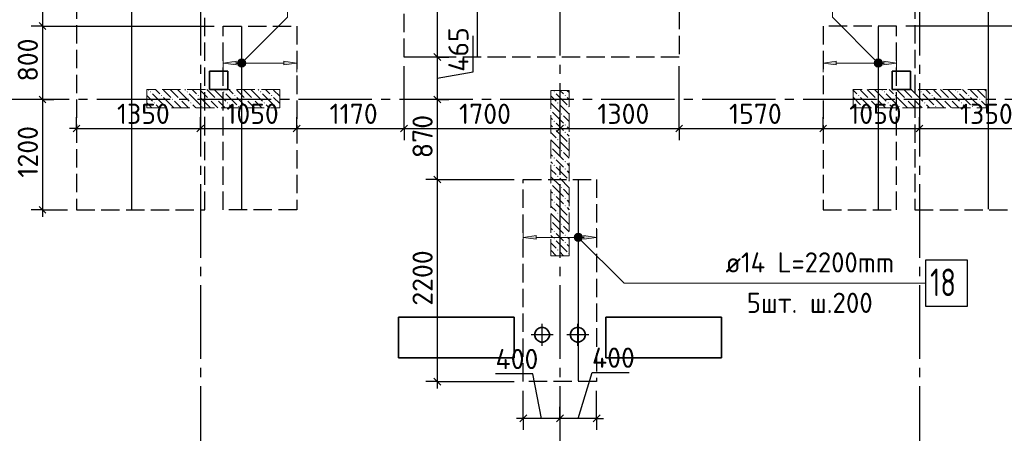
# Model space of a CAD drawing. Header units: millimetres. Extents: x 40580 to 1930067, y -240640 to 81020.
# Tile 115 of 256: x 487117 to 497851, y -216797 to -212295. Entities that reach past the tile are written whole.
import ezdxf

# ---------------------------------------------------------------- set-up
doc = ezdxf.new("R2010")
doc.units = ezdxf.units.MM
for name, pattern in [('______2', [270, 200, -70]), ('______5', [1100, 800, -100, 100, -100]), ('CENTER', [2, 1.25, -0.25, 0.25, -0.25])]:
    doc.linetypes.add(name, pattern=pattern)
for name, color, linetype, lineweight in [('Standard', 7, 'Continuous', 25), ('ДОП Верх по У', 7, 'Continuous', 25), ('ЖБ Перекрытие верхний уровень', 7, 'Continuous', 35), ('ОСИ', 7, 'CENTER', 15), ('Позиционная метка номер позиции', 7, 'Continuous', 13), ('Примечания', 7, 'Continuous', 13)]:
    doc.layers.add(name, color=color, linetype=linetype, lineweight=lineweight)
doc.layers.add('ЖБ Пилон', color=7, linetype='______2', lineweight=13, true_color=0xa0a0a0)
doc.styles.add('ISOCPEUR', font='isocpeur.ttf')

msp = doc.modelspace()

# ---------------------------------------------------------------- hatches: boundary and pattern name
at = {"layer": 'ДОП Верх по У', "linetype": 'Continuous', "lineweight": 13, "transparency": 33554687}
for points in [[(489504.6, -212748.3), (489518.1, -212799.3), (489518.1, -212734.8)], [(489518.1, -212734.8), (489536.8, -212804.5), (489536.8, -212729.5)], [(489518.1, -212734.8), (489518.1, -212799.3), (489536.8, -212804.5)], [(489536.8, -212729.5), (489536.8, -212804.5), (489555.6, -212799.3)], [(489536.8, -212729.5), (489555.6, -212799.3), (489555.6, -212734.8)], [(489555.6, -212734.8), (489555.6, -212799.3), (489569.1, -212785.8)], [(489555.6, -212734.8), (489569.1, -212785.8), (489569.1, -212748.3)], [(496444.6, -212748.3), (496458.1, -212799.3), (496458.1, -212734.8)], [(496458.1, -212734.8), (496476.8, -212804.5), (496476.8, -212729.5)], [(496458.1, -212734.8), (496458.1, -212799.3), (496476.8, -212804.5)], [(496476.8, -212729.5), (496476.8, -212804.5), (496495.6, -212799.3)], [(496476.8, -212729.5), (496495.6, -212799.3), (496495.6, -212734.8)], [(496495.6, -212734.8), (496495.6, -212799.3), (496509.1, -212785.8)], [(496495.6, -212734.8), (496509.1, -212785.8), (496509.1, -212748.3)], [(489504.6, -212785.8), (489504.6, -212748.3), (489499.3, -212767)], [(489504.6, -212748.3), (489504.6, -212785.8), (489518.1, -212799.3)], [(489569.1, -212748.3), (489569.1, -212785.8), (489574.3, -212767)], [(489996.8, -212787), (490136.8, -212767), (489996.8, -212747)], [(496444.6, -212785.8), (496444.6, -212748.3), (496439.3, -212767)], [(496444.6, -212748.3), (496444.6, -212785.8), (496458.1, -212799.3)], [(496509.1, -212748.3), (496509.1, -212785.8), (496514.3, -212767)], [(496536.8, -212787), (496676.8, -212767), (496536.8, -212747)], [(493174.6, -214682.6), (493174.6, -214645.1), (493169.3, -214663.9)], [(493174.6, -214645.1), (493188.1, -214696.1), (493188.1, -214631.6)], [(493174.6, -214645.1), (493174.6, -214682.6), (493188.1, -214696.1)], [(493188.1, -214631.6), (493206.8, -214701.3), (493206.8, -214626.4)], [(493188.1, -214631.6), (493188.1, -214696.1), (493206.8, -214701.3)], [(493206.8, -214626.4), (493206.8, -214701.3), (493225.6, -214696.1)], [(493206.8, -214626.4), (493225.6, -214696.1), (493225.6, -214631.6)], [(493225.6, -214631.6), (493225.6, -214696.1), (493239.1, -214682.6)], [(493225.6, -214631.6), (493239.1, -214682.6), (493239.1, -214645.1)], [(493239.1, -214645.1), (493239.1, -214682.6), (493244.3, -214663.9)], [(493266.8, -214683.9), (493406.8, -214663.9), (493266.8, -214643.9)]]:
    msp.add_hatch(color=7, dxfattribs=at).paths.add_polyline_path(points)
for points in [[(489476.8, -212787), (489336.8, -212767), (489476.8, -212747)], [(496016.8, -212787), (495876.8, -212767), (496016.8, -212747)], [(492746.8, -214683.9), (492606.8, -214663.9), (492746.8, -214643.9)]]:
    msp.add_hatch(color=7, dxfattribs=at).paths.add_polyline_path(points, flags=16)
at = {"layer": 'ЖБ Пилон', "linetype": 'Continuous', "lineweight": -3, "transparency": 33554687}
for points in [[(488537.3, -213080.7), (488543.8, -213074.2), (488550.3, -213080.7), (488543.8, -213087.2)], [(488657.3, -213120.7), (488663.8, -213114.2), (488670.3, -213120.7), (488663.8, -213127.2)], [(488777.3, -213160.7), (488783.8, -213154.2), (488790.3, -213160.7), (488783.8, -213167.2)], [(488857.3, -213160.7), (488863.8, -213154.2), (488870.3, -213160.7), (488863.8, -213167.2)], [(488937.3, -213080.7), (488943.8, -213074.2), (488950.3, -213080.7), (488943.8, -213087.2)], [(489057.3, -213120.7), (489063.8, -213114.2), (489070.3, -213120.7), (489063.8, -213127.2)], [(489177.3, -213160.7), (489183.8, -213154.2), (489190.3, -213160.7), (489183.8, -213167.2)], [(489257.3, -213160.7), (489263.8, -213154.2), (489270.3, -213160.7), (489263.8, -213167.2)], [(489337.3, -213080.7), (489343.8, -213074.2), (489350.3, -213080.7), (489343.8, -213087.2)], [(489457.3, -213120.7), (489463.8, -213114.2), (489470.3, -213120.7), (489463.8, -213127.2)], [(489577.3, -213160.7), (489583.8, -213154.2), (489590.3, -213160.7), (489583.8, -213167.2)], [(489657.3, -213160.7), (489663.8, -213154.2), (489670.3, -213160.7), (489663.8, -213167.2)], [(489737.3, -213080.7), (489743.8, -213074.2), (489750.3, -213080.7), (489743.8, -213087.2)], [(489857.3, -213120.7), (489863.8, -213114.2), (489870.3, -213120.7), (489863.8, -213127.2)], [(492937.3, -213080.7), (492943.8, -213074.2), (492950.3, -213080.7), (492943.8, -213087.2)], [(493057.3, -213120.7), (493063.8, -213114.2), (493070.3, -213120.7), (493063.8, -213127.2)], [(496257.3, -213120.7), (496263.8, -213114.2), (496270.3, -213120.7), (496263.8, -213127.2)], [(496377.3, -213160.7), (496383.8, -213154.2), (496390.3, -213160.7), (496383.8, -213167.2)], [(496457.3, -213160.7), (496463.8, -213154.2), (496470.3, -213160.7), (496463.8, -213167.2)], [(496537.3, -213080.7), (496543.8, -213074.2), (496550.3, -213080.7), (496543.8, -213087.2)], [(496657.3, -213120.7), (496663.8, -213114.2), (496670.3, -213120.7), (496663.8, -213127.2)], [(496777.3, -213160.7), (496783.8, -213154.2), (496790.3, -213160.7), (496783.8, -213167.2)], [(496857.3, -213160.7), (496863.8, -213154.2), (496870.3, -213160.7), (496863.8, -213167.2)], [(496937.3, -213080.7), (496943.8, -213074.2), (496950.3, -213080.7), (496943.8, -213087.2)], [(497057.3, -213120.7), (497063.8, -213114.2), (497070.3, -213120.7), (497063.8, -213127.2)], [(497177.3, -213160.7), (497183.8, -213154.2), (497190.3, -213160.7), (497183.8, -213167.2)], [(497257.3, -213160.7), (497263.8, -213154.2), (497270.3, -213160.7), (497263.8, -213167.2)], [(497337.3, -213080.7), (497343.8, -213074.2), (497350.3, -213080.7), (497343.8, -213087.2)], [(497457.3, -213120.7), (497463.8, -213114.2), (497470.3, -213120.7), (497463.8, -213127.2)], [(497577.3, -213160.7), (497583.8, -213154.2), (497590.3, -213160.7), (497583.8, -213167.2)], [(488577.3, -213200.7), (488583.8, -213194.2), (488590.3, -213200.7), (488583.8, -213207.2)], [(488697.3, -213240.7), (488703.8, -213234.2), (488710.3, -213240.7), (488703.8, -213247.2)], [(488977.3, -213200.7), (488983.8, -213194.2), (488990.3, -213200.7), (488983.8, -213207.2)], [(489097.3, -213240.7), (489103.8, -213234.2), (489110.3, -213240.7), (489103.8, -213247.2)], [(489377.3, -213200.7), (489383.8, -213194.2), (489390.3, -213200.7), (489383.8, -213207.2)], [(489497.3, -213240.7), (489503.8, -213234.2), (489510.3, -213240.7), (489503.8, -213247.2)], [(489777.3, -213200.7), (489783.8, -213194.2), (489790.3, -213200.7), (489783.8, -213207.2)], [(489897.3, -213240.7), (489903.8, -213234.2), (489910.3, -213240.7), (489903.8, -213247.2)], [(492906.8, -213277.2), (492910.3, -213280.7), (492906.8, -213284.2)], [(492977.3, -213200.7), (492983.8, -213194.2), (492990.3, -213200.7), (492983.8, -213207.2)], [(493097.3, -213240.7), (493103.8, -213234.2), (493106.8, -213237.2), (493106.8, -213244.2), (493103.8, -213247.2)], [(496297.3, -213240.7), (496303.8, -213234.2), (496310.3, -213240.7), (496303.8, -213247.2)], [(496577.3, -213200.7), (496583.8, -213194.2), (496590.3, -213200.7), (496583.8, -213207.2)], [(496697.3, -213240.7), (496703.8, -213234.2), (496710.3, -213240.7), (496703.8, -213247.2)], [(496977.3, -213200.7), (496983.8, -213194.2), (496990.3, -213200.7), (496983.8, -213207.2)], [(497097.3, -213240.7), (497103.8, -213234.2), (497110.3, -213240.7), (497103.8, -213247.2)], [(497377.3, -213200.7), (497383.8, -213194.2), (497390.3, -213200.7), (497383.8, -213207.2)], [(497497.3, -213240.7), (497503.8, -213234.2), (497510.3, -213240.7), (497503.8, -213247.2)], [(493017.3, -213320.7), (493023.8, -213314.2), (493030.3, -213320.7), (493023.8, -213327.2)], [(492937.3, -213400.7), (492943.8, -213394.2), (492950.3, -213400.7), (492943.8, -213407.2)], [(492937.3, -213480.7), (492943.8, -213474.2), (492950.3, -213480.7), (492943.8, -213487.2)], [(493057.3, -213440.7), (493063.8, -213434.2), (493070.3, -213440.7), (493063.8, -213447.2)], [(492977.3, -213600.7), (492983.8, -213594.2), (492990.3, -213600.7), (492983.8, -213607.2)], [(493057.3, -213520.7), (493063.8, -213514.2), (493070.3, -213520.7), (493063.8, -213527.2)], [(492906.8, -213677.2), (492910.3, -213680.7), (492906.8, -213684.2)], [(493097.3, -213640.7), (493103.8, -213634.2), (493106.8, -213637.2), (493106.8, -213644.2), (493103.8, -213647.2)], [(492937.3, -213800.7), (492943.8, -213794.2), (492950.3, -213800.7), (492943.8, -213807.2)], [(493017.3, -213720.7), (493023.8, -213714.2), (493030.3, -213720.7), (493023.8, -213727.2)], [(492937.3, -213880.7), (492943.8, -213874.2), (492950.3, -213880.7), (492943.8, -213887.2)], [(493057.3, -213840.7), (493063.8, -213834.2), (493070.3, -213840.7), (493063.8, -213847.2)], [(493057.3, -213920.7), (493063.8, -213914.2), (493070.3, -213920.7), (493063.8, -213927.2)], [(492977.3, -214000.7), (492983.8, -213994.2), (492990.3, -214000.7), (492983.8, -214007.2)], [(492906.8, -214077.2), (492910.3, -214080.7), (492906.8, -214084.2)], [(493017.3, -214120.7), (493023.8, -214114.2), (493030.3, -214120.7), (493023.8, -214127.2)], [(493097.3, -214040.7), (493103.8, -214034.2), (493106.8, -214037.2), (493106.8, -214044.2), (493103.8, -214047.2)], [(492937.3, -214200.7), (492943.8, -214194.2), (492950.3, -214200.7), (492943.8, -214207.2)], [(493057.3, -214240.7), (493063.8, -214234.2), (493070.3, -214240.7), (493063.8, -214247.2)], [(492937.3, -214280.7), (492943.8, -214274.2), (492950.3, -214280.7), (492943.8, -214287.2)], [(493057.3, -214320.7), (493063.8, -214314.2), (493070.3, -214320.7), (493063.8, -214327.2)], [(492977.3, -214400.7), (492983.8, -214394.2), (492990.3, -214400.7), (492983.8, -214407.2)], [(493097.3, -214440.7), (493103.8, -214434.2), (493106.8, -214437.2), (493106.8, -214444.2), (493103.8, -214447.2)], [(492906.8, -214477.2), (492910.3, -214480.7), (492906.8, -214484.2)], [(493017.3, -214520.7), (493023.8, -214514.2), (493030.3, -214520.7), (493023.8, -214527.2)], [(492937.3, -214600.7), (492943.8, -214594.2), (492950.3, -214600.7), (492943.8, -214607.2)], [(492937.3, -214680.7), (492943.8, -214674.2), (492950.3, -214680.7), (492943.8, -214687.2)], [(493057.3, -214640.7), (493063.8, -214634.2), (493070.3, -214640.7), (493063.8, -214647.2)], [(493057.3, -214720.7), (493063.8, -214714.2), (493070.3, -214720.7), (493063.8, -214727.2)], [(492977.3, -214800.7), (492983.8, -214794.2), (492990.3, -214800.7), (492983.8, -214807.2)], [(493097.3, -214840.7), (493103.8, -214834.2), (493106.8, -214837.2), (493106.8, -214844.2), (493103.8, -214847.2)]]:
    msp.add_hatch(color=7, dxfattribs=at).paths.add_polyline_path(points, flags=16)
at = {"layer": 'Позиционная метка номер позиции', "linetype": 'Continuous', "lineweight": 13, "transparency": 33554687}
for points in [[(489493.5, -212755.6), (489568.6, -212798.9), (489505, -212735.2)], [(489505, -212735.2), (489580.1, -212778.5), (489525.4, -212723.8)], [(489505, -212735.2), (489568.6, -212798.9), (489580.1, -212778.5)], [(489525.4, -212723.8), (489580.1, -212778.5), (489580.1, -212755.6)], [(489525.4, -212723.8), (489580.1, -212755.6), (489548.3, -212723.8)], [(489548.3, -212723.8), (489580.1, -212755.6), (489568.6, -212735.2)], [(496445, -212798.9), (496488.3, -212723.8), (496433.5, -212778.5)], [(496433.5, -212778.5), (496488.3, -212723.8), (496465.4, -212723.8)], [(496433.5, -212778.5), (496465.4, -212723.8), (496433.5, -212755.6)], [(496433.5, -212755.6), (496465.4, -212723.8), (496445, -212735.2)], [(496445, -212798.9), (496508.6, -212735.2), (496488.3, -212723.8)], [(496465.4, -212810.3), (496508.6, -212735.2), (496445, -212798.9)], [(496465.4, -212810.3), (496520.1, -212755.6), (496508.6, -212735.2)], [(489493.5, -212778.5), (489548.3, -212810.3), (489493.5, -212755.6)], [(489493.5, -212755.6), (489548.3, -212810.3), (489568.6, -212798.9)], [(489525.4, -212810.3), (489493.5, -212778.5), (489505, -212798.9)], [(489493.5, -212778.5), (489525.4, -212810.3), (489548.3, -212810.3)], [(496488.3, -212810.3), (496520.1, -212755.6), (496465.4, -212810.3)], [(496488.3, -212810.3), (496520.1, -212778.5), (496520.1, -212755.6)], [(496520.1, -212778.5), (496488.3, -212810.3), (496508.6, -212798.9)], [(493163.5, -214652.4), (493195.4, -214620.6), (493175, -214632)], [(493195.4, -214620.6), (493163.5, -214652.4), (493163.5, -214675.3)], [(493195.4, -214620.6), (493163.5, -214675.3), (493218.3, -214620.6)], [(493218.3, -214620.6), (493163.5, -214675.3), (493175, -214695.7)], [(493218.3, -214620.6), (493175, -214695.7), (493238.6, -214632)], [(493238.6, -214632), (493175, -214695.7), (493195.4, -214707.1)], [(493238.6, -214632), (493195.4, -214707.1), (493250.1, -214652.4)], [(493250.1, -214652.4), (493195.4, -214707.1), (493218.3, -214707.1)], [(493250.1, -214652.4), (493218.3, -214707.1), (493250.1, -214675.3)], [(493250.1, -214675.3), (493218.3, -214707.1), (493238.6, -214695.7)]]:
    msp.add_hatch(color=7, dxfattribs=at).paths.add_polyline_path(points)

# ---------------------------------------------------------------- linework, layer by layer
at = {"layer": 'Standard', "color": 251, "linetype": 'Continuous', "lineweight": -3, "true_color": 0x656565, "transparency": 33554687}
for p, q in [((487365.9, -212363.9), (487240.9, -212363.9)), ((487365.9, -212363.9), (487490.9, -212363.9)), ((487365.9, -212363.9), (489236.8, -212363.9)), ((491669.2, -212700.9), (491544.2, -212700.9)), ((491669.2, -212700.9), (491794.2, -212700.9)), ((487365.9, -213163.9), (487240.9, -213163.9)), ((487365.9, -213163.9), (487490.9, -213163.9)), ((487365.9, -213163.9), (487365.9, -213163.9)), ((491669.2, -213163.9), (491544.2, -213163.9)), ((491669.2, -213163.9), (491794.2, -213163.9)), ((491669.2, -213163.9), (491669.2, -213163.9)), ((487736.8, -213479.4), (487736.8, -213354.4)), ((489086.8, -213479.4), (489086.8, -213354.4)), ((490136.8, -213479.4), (490136.8, -213354.4)), ((491306.8, -213479.4), (491306.8, -213354.4)), ((493006.8, -213479.4), (493006.8, -213354.4)), ((494306.8, -213479.4), (494306.8, -213354.4)), ((495876.8, -213479.4), (495876.8, -213354.4)), ((496926.8, -213479.4), (496926.8, -213354.4)), ((487736.8, -213479.4), (487736.8, -213604.4)), ((487736.8, -213479.4), (487736.8, -213479.4)), ((489086.8, -213479.4), (489086.8, -213604.4)), ((489086.8, -213479.4), (489086.8, -213479.4)), ((490136.8, -213479.4), (490136.8, -213463.9)), ((490136.8, -213479.4), (490136.8, -213604.4)), ((491306.8, -213479.4), (491306.8, -213604.4)), ((493006.8, -213479.4), (493006.8, -213604.4)), ((493006.8, -213479.4), (493006.8, -213479.4)), ((494306.8, -213479.4), (494306.8, -213604.4)), ((495876.8, -213479.4), (495876.8, -213604.4)), ((495876.8, -213479.4), (495876.8, -213479.4)), ((496926.8, -213479.4), (496926.8, -213604.4)), ((496926.8, -213479.4), (496926.8, -213479.4)), ((491669.2, -214033.9), (491544.2, -214033.9)), ((491669.2, -214033.9), (491794.2, -214033.9)), ((491669.2, -214033.9), (492506.8, -214033.9)), ((487365.9, -214363.9), (487240.9, -214363.9)), ((487365.9, -214363.9), (487490.9, -214363.9)), ((487365.9, -214363.9), (487636.8, -214363.9)), ((491669.2, -216233.9), (491544.2, -216233.9)), ((491669.2, -216233.9), (491794.2, -216233.9)), ((491669.2, -216233.9), (492506.8, -216233.9)), ((492606.8, -216633.9), (492606.8, -216333.9)), ((493406.8, -216633.9), (493406.8, -216333.9)), ((492606.8, -216633.9), (492606.8, -216508.9)), ((493006.8, -216633.9), (493006.8, -216508.9)), ((493406.8, -216633.9), (493406.8, -216508.9)), ((492606.8, -216633.9), (492606.8, -216758.9)), ((493006.8, -216633.9), (493006.8, -216758.9)), ((493006.8, -216633.9), (493006.8, -216633.9)), ((493406.8, -216633.9), (493406.8, -216758.9))]:
    msp.add_line(p, q, dxfattribs=at)
at = {"layer": 'Standard', "color": 7, "linetype": 'Continuous', "lineweight": 25, "transparency": 33554687}
for p, q in [((487328.4, -212326.4), (487403.4, -212401.4)), ((491631.7, -212663.4), (491706.7, -212738.4)), ((487328.4, -213126.4), (487403.4, -213201.3)), ((491631.7, -213126.4), (491706.7, -213201.3)), ((487699.3, -213516.9), (487774.3, -213441.9)), ((489049.3, -213516.9), (489124.3, -213441.9)), ((490099.3, -213516.9), (490174.3, -213441.9)), ((491269.3, -213516.9), (491344.3, -213441.9)), ((492969.3, -213516.9), (493044.3, -213441.9)), ((494269.3, -213516.9), (494344.3, -213441.9)), ((495839.3, -213516.9), (495914.3, -213441.9)), ((496889.3, -213516.9), (496964.3, -213441.9)), ((491631.7, -213996.4), (491706.7, -214071.4)), ((487328.4, -214326.4), (487403.4, -214401.3)), ((491631.7, -216196.4), (491706.7, -216271.4)), ((492644.3, -216596.4), (492569.3, -216671.4)), ((493044.3, -216596.4), (492969.3, -216671.4)), ((493444.3, -216596.4), (493369.3, -216671.4))]:
    msp.add_line(p, q, dxfattribs=at)
at = {"layer": 'Standard', "color": 7, "linetype": 'Continuous', "lineweight": -3, "transparency": 33554687}
for p, q in [((487365.9, -212363.9), (487365.9, -213163.9)), ((492060.1, -212862), (492060.1, -212471.1)), ((491669.2, -212700.9), (491669.2, -213163.9)), ((491669.2, -212932.4), (492060.1, -212862)), ((487365.9, -213163.9), (487365.9, -214363.9)), ((491669.2, -213163.9), (491669.2, -214033.9)), ((487736.8, -213479.4), (487661.8, -213479.4)), ((487736.8, -213479.4), (489086.8, -213479.4)), ((489086.8, -213479.4), (490136.8, -213479.4)), ((490136.8, -213479.4), (491306.8, -213479.4)), ((491306.8, -213479.4), (493006.8, -213479.4)), ((493006.8, -213479.4), (494306.8, -213479.4)), ((494306.8, -213479.4), (495876.8, -213479.4)), ((495876.8, -213479.4), (496926.8, -213479.4)), ((496926.8, -213479.4), (498276.8, -213479.4)), ((491669.2, -214033.9), (491669.2, -216233.9)), ((487365.9, -214363.9), (487365.9, -214438.9)), ((492710.9, -216148.2), (492304.3, -216148.2)), ((492806.8, -216633.9), (492710.9, -216148.2)), ((493206.8, -216633.9), (493356.2, -216133.9)), ((493356.2, -216133.9), (493762.8, -216133.9)), ((491669.2, -216233.9), (491669.2, -216308.9)), ((492606.8, -216633.9), (492531.8, -216633.9)), ((493006.8, -216633.9), (492606.8, -216633.9)), ((493406.8, -216633.9), (493006.8, -216633.9)), ((493406.8, -216633.9), (493481.8, -216633.9))]:
    msp.add_line(p, q, dxfattribs=at)
at = {"layer": 'Standard', "color": 8, "linetype": '______5', "lineweight": -3, "transparency": 33554687}
for p, q in [((492811.8, -215843.4), (492811.8, -215604.4)), ((493201.8, -215843.4), (493201.8, -215604.4)), ((492931.3, -215723.9), (492692.3, -215723.9)), ((493321.3, -215723.9), (493082.3, -215723.9))]:
    msp.add_line(p, q, dxfattribs=at)
at = {"layer": 'Standard', "color": 7, "linetype": 'Continuous', "lineweight": -3, "transparency": 33554687}
for points in [[(487365.9, -210463.9), (487365.9, -211754), (487365.9, -211754), (487365.9, -212363.9)], [(491669.2, -211463.9), (491669.2, -212401.8), (491669.2, -212401.8), (491669.2, -212481.2), (491669.2, -212481.2), (491669.2, -212700.9)]]:
    msp.add_lwpolyline(points, dxfattribs=at)
at = {"layer": 'Standard', "color": 251, "linetype": 'Continuous', "lineweight": -3, "true_color": 0x656565, "transparency": 33554687}
for points in [[(498814.9, -212363.9), (498797.9, -212363.9), (498797.9, -212363.9), (498797.9, -212363.9), (498797.9, -212363.9), (496776.8, -212363.9)], [(491669.2, -212700.9), (491652.2, -212700.9), (491652.2, -212700.9), (491652.2, -212700.9), (491652.2, -212700.9), (491336.8, -212700.9)], [(491306.8, -213479.4), (491306.8, -213462.4), (491306.8, -213462.4), (491306.8, -213462.4), (491306.8, -213462.4), (491306.8, -213462.4), (491306.8, -213462.4), (491306.8, -213462.4), (491306.8, -213462.4), (491306.8, -213462.4), (491306.8, -213462.4), (491306.8, -212800.9)], [(494306.8, -213479.4), (494306.8, -213462.4), (494306.8, -213462.4), (494306.8, -213462.4), (494306.8, -213462.4), (494306.8, -213462.4), (494306.8, -213462.4), (494306.8, -212800.9)]]:
    msp.add_lwpolyline(points, dxfattribs=at)
at = {"layer": 'ДОП Верх по У', "color": 7, "linetype": 'Continuous', "lineweight": -3, "transparency": 33554687}
for p, q in [((488336.8, -210469.9), (488336.8, -214357.9)), ((497676.8, -210469.9), (497676.8, -214357.9)), ((492106.8, -212694.9), (492106.8, -211394.9)), ((489536.8, -212369.9), (489536.8, -214357.9)), ((496476.8, -212369.9), (496476.8, -214357.9)), ((493206.8, -214040.9), (493206.8, -216226.9))]:
    msp.add_line(p, q, dxfattribs=at)
at = {"layer": 'ДОП Верх по У', "color": 251, "linetype": 'Continuous', "lineweight": 13, "true_color": 0x494949, "transparency": 33554687}
for p, q in [((489336.8, -212767), (489336.8, -212667)), ((489536.8, -212729.5), (489536.8, -212729.5)), ((490136.8, -212767), (490136.8, -212667)), ((495876.8, -212767), (495876.8, -212667)), ((496476.8, -212729.5), (496476.8, -212729.5)), ((496676.8, -212767), (496676.8, -212667)), ((489336.8, -212767), (489476.8, -212747)), ((489476.8, -212787), (489336.8, -212767)), ((489336.8, -212767), (489336.8, -212867)), ((489336.8, -212767), (489336.8, -212767)), ((489476.8, -212747), (489476.8, -212787)), ((489476.8, -212767), (489506.8, -212767)), ((489536.8, -212804.5), (489536.8, -212804.5)), ((489566.8, -212767), (489996.8, -212767)), ((490136.8, -212767), (489996.8, -212747)), ((489996.8, -212747), (489996.8, -212787)), ((489996.8, -212787), (490136.8, -212767)), ((490136.8, -212767), (490136.8, -212867)), ((490136.8, -212767), (490136.8, -212767)), ((495876.8, -212767), (496016.8, -212747)), ((496016.8, -212787), (495876.8, -212767)), ((495876.8, -212767), (495876.8, -212867)), ((495876.8, -212767), (495876.8, -212767)), ((496016.8, -212747), (496016.8, -212787)), ((496016.8, -212767), (496446.8, -212767)), ((496476.8, -212804.5), (496476.8, -212804.5)), ((496506.8, -212767), (496536.8, -212767)), ((496676.8, -212767), (496536.8, -212747)), ((496536.8, -212747), (496536.8, -212787)), ((496536.8, -212787), (496676.8, -212767)), ((496676.8, -212767), (496676.8, -212867)), ((496676.8, -212767), (496676.8, -212767)), ((492606.8, -214663.9), (492606.8, -214563.9)), ((493406.8, -214663.9), (493406.8, -214563.9)), ((492606.8, -214663.9), (492746.8, -214643.9)), ((492746.8, -214683.9), (492606.8, -214663.9)), ((492606.8, -214663.9), (492606.8, -214763.9)), ((492606.8, -214663.9), (492606.8, -214663.9)), ((492746.8, -214643.9), (492746.8, -214683.9)), ((492746.8, -214663.9), (493176.8, -214663.9)), ((493206.8, -214626.4), (493206.8, -214626.4)), ((493236.8, -214663.9), (493266.8, -214663.9)), ((493406.8, -214663.9), (493266.8, -214643.9)), ((493266.8, -214643.9), (493266.8, -214683.9)), ((493266.8, -214683.9), (493406.8, -214663.9)), ((493406.8, -214663.9), (493406.8, -214763.9)), ((493406.8, -214663.9), (493406.8, -214663.9)), ((493206.8, -214701.3), (493206.8, -214701.3))]:
    msp.add_line(p, q, dxfattribs=at)
at = {"layer": 'ДОП Верх по У', "color": 7, "linetype": 'Continuous', "lineweight": 13, "transparency": 33554687}
msp.add_line((494791.5, -215163.9), (496899.5, -215163.9), dxfattribs=at)
at = {"layer": 'ДОП Верх по У', "color": 7, "linetype": 'Continuous', "lineweight": 25, "transparency": 33554687}
msp.add_lwpolyline([(496991.5, -215413.9), (497451.5, -215413.9), (497451.5, -214913.9), (496991.5, -214913.9), (496991.5, -215413.9)], dxfattribs=at)
at = {"layer": 'ДОП Верх по У', "color": 251, "linetype": 'Continuous', "lineweight": 13, "true_color": 0x494949, "transparency": 33554687}
for centre in [(489536.8, -212767), (496476.8, -212767), (493206.8, -214663.9)]:
    msp.add_circle(centre, 37.5, dxfattribs=at)
at = {"layer": 'ЖБ Перекрытие верхний уровень', "transparency": 33554687}
for p, q in [((489386.8, -212853.9), (489186.8, -212853.9)), ((489186.8, -212853.9), (489186.8, -213053.9)), ((489386.8, -213053.9), (489386.8, -212853.9)), ((496826.8, -212853.9), (496626.8, -212853.9)), ((496626.8, -212853.9), (496626.8, -213053.9)), ((496826.8, -213053.9), (496826.8, -212853.9)), ((489186.8, -213053.9), (489386.8, -213053.9)), ((496626.8, -213053.9), (496826.8, -213053.9)), ((492506.8, -215533.9), (491246.8, -215533.9)), ((491246.8, -215533.9), (491246.8, -215973.9)), ((492506.8, -215973.9), (492506.8, -215533.9)), ((494766.8, -215533.9), (493506.8, -215533.9)), ((493506.8, -215533.9), (493506.8, -215973.9)), ((494766.8, -215973.9), (494766.8, -215533.9)), ((492739.9, -215687.2), (492732.1, -215711.2)), ((492732.1, -215711.2), (492732.1, -215736.5)), ((492732.1, -215736.5), (492739.9, -215760.5)), ((492754.8, -215666.8), (492739.9, -215687.2)), ((492775.2, -215652), (492754.8, -215666.8)), ((492799.2, -215644.2), (492775.2, -215652)), ((492824.4, -215644.2), (492799.2, -215644.2)), ((492848.4, -215652), (492824.4, -215644.2)), ((492868.9, -215666.8), (492848.4, -215652)), ((492883.7, -215687.2), (492868.9, -215666.8)), ((492891.5, -215711.2), (492883.7, -215687.2)), ((492883.7, -215760.5), (492891.5, -215736.5)), ((492891.5, -215736.5), (492891.5, -215711.2)), ((493129.9, -215687.2), (493122.1, -215711.2)), ((493122.1, -215711.2), (493122.1, -215736.5)), ((493122.1, -215736.5), (493129.9, -215760.5)), ((493144.8, -215666.8), (493129.9, -215687.2)), ((493165.2, -215652), (493144.8, -215666.8)), ((493189.2, -215644.2), (493165.2, -215652)), ((493214.4, -215644.2), (493189.2, -215644.2)), ((493238.4, -215652), (493214.4, -215644.2)), ((493258.9, -215666.8), (493238.4, -215652)), ((493273.7, -215687.2), (493258.9, -215666.8)), ((493281.5, -215711.2), (493273.7, -215687.2)), ((493273.7, -215760.5), (493281.5, -215736.5)), ((493281.5, -215736.5), (493281.5, -215711.2)), ((492739.9, -215760.5), (492754.8, -215780.9)), ((492754.8, -215780.9), (492775.2, -215795.7)), ((492775.2, -215795.7), (492799.2, -215803.5)), ((492799.2, -215803.5), (492824.4, -215803.5)), ((492824.4, -215803.5), (492848.4, -215795.7)), ((492848.4, -215795.7), (492868.9, -215780.9)), ((492868.9, -215780.9), (492883.7, -215760.5)), ((493129.9, -215760.5), (493144.8, -215780.9)), ((493144.8, -215780.9), (493165.2, -215795.7)), ((493165.2, -215795.7), (493189.2, -215803.5)), ((493189.2, -215803.5), (493214.4, -215803.5)), ((493214.4, -215803.5), (493238.4, -215795.7)), ((493238.4, -215795.7), (493258.9, -215780.9)), ((493258.9, -215780.9), (493273.7, -215760.5)), ((491246.8, -215973.9), (492506.8, -215973.9)), ((493506.8, -215973.9), (494766.8, -215973.9))]:
    msp.add_line(p, q, dxfattribs=at)
at = {"layer": 'ЖБ Пилон', "color": 253, "linetype": '______2', "lineweight": 13, "true_color": 0xa0a0a0, "transparency": 33554687}
for p, q in [((489951.8, -213053.9), (488501.8, -213053.9)), ((488501.8, -213053.9), (488501.8, -213253.9)), ((489951.8, -213253.9), (489951.8, -213053.9)), ((492906.8, -213063.9), (492906.8, -214863.9)), ((493106.8, -213063.9), (492906.8, -213063.9)), ((493106.8, -214863.9), (493106.8, -213063.9)), ((497651.8, -213053.9), (496201.8, -213053.9)), ((496201.8, -213053.9), (496201.8, -213253.9)), ((497651.8, -213253.9), (497651.8, -213053.9)), ((488501.8, -213253.9), (489951.8, -213253.9)), ((496201.8, -213253.9), (497651.8, -213253.9)), ((492906.8, -214863.9), (493106.8, -214863.9))]:
    msp.add_line(p, q, dxfattribs=at)
at = {"layer": 'ЖБ Пилон', "color": 9, "linetype": 'Continuous', "lineweight": -3, "true_color": 0xc7c7c7, "transparency": 33554687}
for p, q in [((488516.9, -213053.9), (488523.8, -213060.7)), ((488603.8, -213060.7), (488596.9, -213053.9)), ((488643.8, -213100.7), (488603.8, -213060.7)), ((488683.8, -213060.7), (488763.8, -213140.7)), ((488763.8, -213060.7), (488756.9, -213053.9)), ((488763.8, -213060.7), (488843.8, -213140.7)), ((488836.9, -213053.9), (488843.8, -213060.7)), ((488843.8, -213060.7), (488963.8, -213180.7)), ((488916.9, -213053.9), (488923.8, -213060.7)), ((489003.8, -213060.7), (488996.9, -213053.9)), ((489043.8, -213100.7), (489003.8, -213060.7)), ((489083.8, -213060.7), (489163.8, -213140.7)), ((489163.8, -213060.7), (489156.9, -213053.9)), ((489163.8, -213060.7), (489243.8, -213140.7)), ((489236.9, -213053.9), (489243.8, -213060.7)), ((489243.8, -213060.7), (489363.8, -213180.7)), ((489316.9, -213053.9), (489323.8, -213060.7)), ((489403.8, -213060.7), (489396.9, -213053.9)), ((489443.8, -213100.7), (489403.8, -213060.7)), ((489483.8, -213060.7), (489563.8, -213140.7)), ((489563.8, -213060.7), (489556.9, -213053.9)), ((489563.8, -213060.7), (489643.8, -213140.7)), ((489636.9, -213053.9), (489643.8, -213060.7)), ((489643.8, -213060.7), (489763.8, -213180.7)), ((489716.9, -213053.9), (489723.8, -213060.7)), ((489803.8, -213060.7), (489796.9, -213053.9)), ((489843.8, -213100.7), (489803.8, -213060.7)), ((489883.8, -213060.7), (489951.8, -213128.8)), ((493043.8, -213100.7), (493006.9, -213063.9)), ((493086.9, -213063.9), (493106.8, -213083.7)), ((496203.8, -213060.7), (496201.8, -213058.8)), ((496243.8, -213100.7), (496203.8, -213060.7)), ((496283.8, -213060.7), (496363.8, -213140.7)), ((496363.8, -213060.7), (496356.9, -213053.9)), ((496363.8, -213060.7), (496443.8, -213140.7)), ((496436.9, -213053.9), (496443.8, -213060.7)), ((496443.8, -213060.7), (496563.8, -213180.7)), ((496516.9, -213053.9), (496523.8, -213060.7)), ((496603.8, -213060.7), (496596.9, -213053.9)), ((496643.8, -213100.7), (496603.8, -213060.7)), ((496683.8, -213060.7), (496763.8, -213140.7)), ((496763.8, -213060.7), (496756.9, -213053.9)), ((496763.8, -213060.7), (496843.8, -213140.7)), ((496836.9, -213053.9), (496843.8, -213060.7)), ((496843.8, -213060.7), (496963.8, -213180.7)), ((496916.9, -213053.9), (496923.8, -213060.7)), ((497003.8, -213060.7), (496996.9, -213053.9)), ((497043.8, -213100.7), (497003.8, -213060.7)), ((497083.8, -213060.7), (497163.8, -213140.7)), ((497163.8, -213060.7), (497156.9, -213053.9)), ((497163.8, -213060.7), (497243.8, -213140.7)), ((497236.9, -213053.9), (497243.8, -213060.7)), ((497243.8, -213060.7), (497363.8, -213180.7)), ((497316.9, -213053.9), (497323.8, -213060.7)), ((497403.8, -213060.7), (497396.9, -213053.9)), ((497443.8, -213100.7), (497403.8, -213060.7)), ((497483.8, -213060.7), (497563.8, -213140.7)), ((497563.8, -213060.7), (497556.9, -213053.9)), ((497563.8, -213060.7), (497643.8, -213140.7)), ((497636.9, -213053.9), (497643.8, -213060.7)), ((497643.8, -213060.7), (497651.8, -213068.8)), ((488501.8, -213118.8), (488563.8, -213180.7)), ((488563.8, -213100.7), (488683.8, -213220.7)), ((488683.8, -213140.7), (488796.9, -213253.9)), ((488963.8, -213100.7), (489083.8, -213220.7)), ((489083.8, -213140.7), (489196.9, -213253.9)), ((489363.8, -213100.7), (489483.8, -213220.7)), ((489483.8, -213140.7), (489596.9, -213253.9)), ((489763.8, -213100.7), (489883.8, -213220.7)), ((489883.8, -213140.7), (489951.8, -213208.8)), ((492906.8, -213123.7), (492963.8, -213180.7)), ((492963.8, -213100.7), (493083.8, -213220.7)), ((493083.8, -213140.7), (493106.8, -213163.7)), ((496201.8, -213138.8), (496283.8, -213220.7)), ((496283.8, -213140.7), (496396.9, -213253.9)), ((496563.8, -213100.7), (496683.8, -213220.7)), ((496683.8, -213140.7), (496796.9, -213253.9)), ((496963.8, -213100.7), (497083.8, -213220.7)), ((497083.8, -213140.7), (497196.9, -213253.9)), ((497363.8, -213100.7), (497483.8, -213220.7)), ((497483.8, -213140.7), (497596.9, -213253.9)), ((488501.8, -213198.8), (488556.9, -213253.9)), ((488603.8, -213220.7), (488636.9, -213253.9)), ((488843.8, -213220.7), (488803.8, -213180.7)), ((488876.9, -213253.9), (488843.8, -213220.7)), ((488883.8, -213180.7), (488956.9, -213253.9)), ((489003.8, -213220.7), (489036.9, -213253.9)), ((489243.8, -213220.7), (489203.8, -213180.7)), ((489276.9, -213253.9), (489243.8, -213220.7)), ((489283.8, -213180.7), (489356.9, -213253.9)), ((489403.8, -213220.7), (489436.9, -213253.9)), ((489643.8, -213220.7), (489603.8, -213180.7)), ((489676.9, -213253.9), (489643.8, -213220.7)), ((489683.8, -213180.7), (489756.9, -213253.9)), ((489803.8, -213220.7), (489836.9, -213253.9)), ((492906.8, -213203.7), (493003.8, -213300.7)), ((493003.8, -213220.7), (493106.8, -213323.7)), ((496203.8, -213220.7), (496236.9, -213253.9)), ((496443.8, -213220.7), (496403.8, -213180.7)), ((496476.9, -213253.9), (496443.8, -213220.7)), ((496483.8, -213180.7), (496556.9, -213253.9)), ((496603.8, -213220.7), (496636.9, -213253.9)), ((496843.8, -213220.7), (496803.8, -213180.7)), ((496876.9, -213253.9), (496843.8, -213220.7)), ((496883.8, -213180.7), (496956.9, -213253.9)), ((497003.8, -213220.7), (497036.9, -213253.9)), ((497243.8, -213220.7), (497203.8, -213180.7)), ((497276.9, -213253.9), (497243.8, -213220.7)), ((497283.8, -213180.7), (497356.9, -213253.9)), ((497403.8, -213220.7), (497436.9, -213253.9)), ((497643.8, -213220.7), (497603.8, -213180.7)), ((497651.8, -213228.8), (497643.8, -213220.7)), ((492906.8, -213363.7), (492923.8, -213380.7)), ((492923.8, -213300.7), (493043.8, -213420.7)), ((493106.8, -213403.7), (493043.8, -213340.7)), ((492906.8, -213443.7), (492923.8, -213460.7)), ((493003.8, -213460.7), (492963.8, -213420.7)), ((493043.8, -213500.7), (493003.8, -213460.7)), ((493083.8, -213460.7), (493106.8, -213483.7)), ((492906.8, -213523.7), (492963.8, -213580.7)), ((492963.8, -213500.7), (493083.8, -213620.7)), ((493083.8, -213540.7), (493106.8, -213563.7)), ((492906.8, -213603.7), (493003.8, -213700.7)), ((492923.8, -213700.7), (493043.8, -213820.7)), ((493003.8, -213620.7), (493106.8, -213723.7)), ((492906.8, -213763.7), (492923.8, -213780.7)), ((493106.8, -213803.7), (493043.8, -213740.7)), ((492906.8, -213843.7), (492923.8, -213860.7)), ((492906.8, -213923.7), (492963.8, -213980.7)), ((493003.8, -213860.7), (492963.8, -213820.7)), ((492963.8, -213900.7), (493083.8, -214020.7)), ((493043.8, -213900.7), (493003.8, -213860.7)), ((493083.8, -213860.7), (493106.8, -213883.7)), ((492906.8, -214003.7), (493003.8, -214100.7)), ((493003.8, -214020.7), (493106.8, -214123.7)), ((493083.8, -213940.7), (493106.8, -213963.7)), ((492923.8, -214100.7), (493043.8, -214220.7)), ((492906.8, -214163.7), (492923.8, -214180.7)), ((492906.8, -214243.7), (492923.8, -214260.7)), ((493003.8, -214260.7), (492963.8, -214220.7)), ((493106.8, -214203.7), (493043.8, -214140.7)), ((492906.8, -214323.7), (492963.8, -214380.7)), ((492963.8, -214300.7), (493083.8, -214420.7)), ((493043.8, -214300.7), (493003.8, -214260.7)), ((493083.8, -214260.7), (493106.8, -214283.7)), ((493083.8, -214340.7), (493106.8, -214363.7)), ((492906.8, -214403.7), (493003.8, -214500.7)), ((493003.8, -214420.7), (493106.8, -214523.7)), ((492906.8, -214563.7), (492923.8, -214580.7)), ((492923.8, -214500.7), (493043.8, -214620.7)), ((493106.8, -214603.7), (493043.8, -214540.7)), ((492906.8, -214643.7), (492923.8, -214660.7)), ((493003.8, -214660.7), (492963.8, -214620.7)), ((493043.8, -214700.7), (493003.8, -214660.7)), ((493083.8, -214660.7), (493106.8, -214683.7)), ((492906.8, -214723.7), (492963.8, -214780.7)), ((492963.8, -214700.7), (493083.8, -214820.7)), ((493083.8, -214740.7), (493106.8, -214763.7)), ((492906.8, -214803.7), (492966.9, -214863.9)), ((493003.8, -214820.7), (493046.9, -214863.9))]:
    msp.add_line(p, q, dxfattribs=at)
at = {"layer": 'ОСИ', "color": 8, "linetype": '______5', "lineweight": -3, "transparency": 33554687}
for p, q in [((489086.8, -203085.1), (489086.8, -224293.9)), ((493006.8, -203085.1), (493006.8, -224293.9)), ((496926.8, -203085.1), (496926.8, -224293.9)), ((504156.8, -213163.9), (458846.8, -213163.9))]:
    msp.add_line(p, q, dxfattribs=at)
at = {"layer": 'Позиционная метка номер позиции', "color": 7, "linetype": 'Continuous', "lineweight": 13, "transparency": 33554687}
for p, q in [((489505, -212735.2), (489505, -212735.2)), ((489568.6, -212735.2), (489568.6, -212735.2)), ((496445, -212735.2), (496445, -212735.2)), ((496508.6, -212735.2), (496508.6, -212735.2)), ((489505, -212798.9), (489505, -212798.9)), ((489568.6, -212798.9), (489568.6, -212798.9)), ((496445, -212798.9), (496445, -212798.9)), ((496508.6, -212798.9), (496508.6, -212798.9)), ((493175, -214632), (493175, -214632)), ((493238.6, -214632), (493238.6, -214632)), ((493175, -214695.7), (493175, -214695.7)), ((493238.6, -214695.7), (493238.6, -214695.7))]:
    msp.add_line(p, q, dxfattribs=at)
for points in [[(489536.8, -212767), (490036.8, -212267), (490036.8, -209363.9), (492336.8, -209363.9)], [(496476.8, -212767), (495976.8, -212267), (495976.8, -209363.9), (493676.8, -209363.9)], [(493206.8, -214663.9), (493706.8, -215163.9), (496991.5, -215163.9)]]:
    msp.add_lwpolyline(points, dxfattribs=at)
for centre in [(489536.8, -212767), (496476.8, -212767), (493206.8, -214663.9)]:
    msp.add_circle(centre, 45, dxfattribs=at)
at = {"layer": 'Примечания', "color": 7, "linetype": '______2', "lineweight": -3, "transparency": 33554687}
for p, q in [((487736.8, -210463.9), (487736.8, -214363.9)), ((489136.8, -214363.9), (489136.8, -210463.9)), ((496876.8, -210463.9), (496876.8, -214363.9)), ((491306.8, -212700.9), (491306.8, -211388.9)), ((494306.8, -211388.9), (494306.8, -212700.9)), ((489336.8, -212363.9), (490136.8, -212363.9)), ((489336.8, -214363.9), (489336.8, -212363.9)), ((490136.8, -212363.9), (490136.8, -214363.9)), ((496676.8, -212363.9), (495876.8, -212363.9)), ((495876.8, -212363.9), (495876.8, -214363.9)), ((496676.8, -214363.9), (496676.8, -212363.9)), ((494306.8, -212700.9), (491306.8, -212700.9)), ((492606.8, -214033.9), (493406.8, -214033.9)), ((492606.8, -216233.9), (492606.8, -214033.9)), ((493406.8, -214033.9), (493406.8, -216233.9)), ((487736.8, -214363.9), (489136.8, -214363.9)), ((490136.8, -214363.9), (489336.8, -214363.9)), ((495876.8, -214363.9), (496676.8, -214363.9)), ((496876.8, -214363.9), (498276.8, -214363.9)), ((493406.8, -216233.9), (492606.8, -216233.9))]:
    msp.add_line(p, q, dxfattribs=at)

# ---------------------------------------------------------------- texts
at = {"layer": 'Standard', "color": 7, "linetype": 'Continuous', "lineweight": 25, "transparency": 33554687, "char_height": 220, "attachment_point": 7, "rotation": 90, "style": 'ISOCPEUR'}
for s, insert, width in [('465', (492010, -212862), 516.396), ('800', (487315.9, -212967.2), 531.96), ('1200', (487315.9, -214014.1), 625.735), ('870', (491619.2, -213802.2), 531.96), ('2200', (491619.2, -215407.5), 672.622)]:
    msp.add_mtext(s, dxfattribs=dict(at, insert=insert, width=width))
at = {"layer": 'Standard', "color": 7, "linetype": 'Continuous', "lineweight": 25, "transparency": 33554687, "char_height": 220, "attachment_point": 7, "style": 'ISOCPEUR'}
for s, insert, width in [('1350', (488177.2, -213429.3), 594.589), ('1050', (489369.4, -213429.3), 610.171), ('1170', (490495, -213429.3), 578.854), ('1700', (491906.6, -213429.3), 625.735), ('1300', (493414.4, -213429.3), 610.159), ('1570', (494849.4, -213429.3), 610.171), ('1050', (496159.4, -213429.3), 610.159), ('1350', (497367.2, -213429.3), 594.589), ('400', (492304.3, -216098.2), 531.973), ('400', (493356.2, -216083.9), 531.96)]:
    msp.add_mtext(s, dxfattribs=dict(at, insert=insert, width=width))
at = {"layer": 'ДОП Верх по У', "color": 7, "linetype": 'Continuous', "lineweight": 13, "transparency": 33554687, "attachment_point": 7, "style": 'ISOCPEUR'}
for s, insert, char_height, width in [('\\W0.96;ø14 L=2200mm ', (494811.5, -215046.5), 220, 2173.888), ('\\W0.75;18', (497041.5, -215303.9), 300, 472.649), ('\\W0.97;5шт. ш.200 ', (495042.5, -215486.5), 220, 1713.197)]:
    msp.add_mtext(s, dxfattribs=dict(at, insert=insert, char_height=char_height, width=width))

doc.saveas('drawing.dxf')
